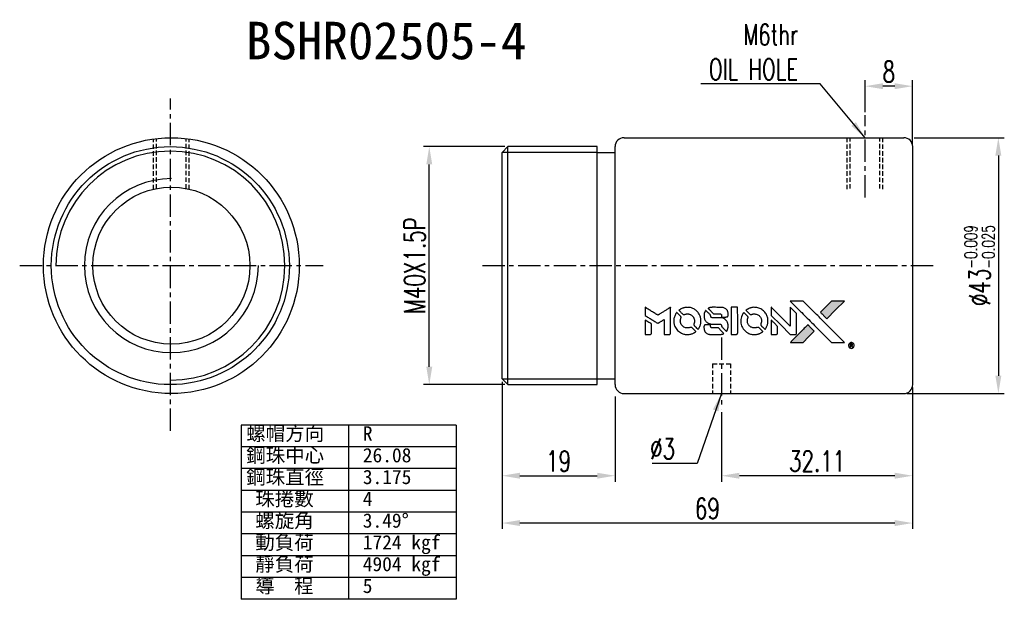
# Model space of a CAD drawing. Extents: x -162 to 205, y -161 to 164.
import ezdxf

# ---------------------------------------------------------------- set-up
doc = ezdxf.new("R2010")
doc.units = 0
doc.header["$LTSCALE"] = 3
doc.header["$MEASUREMENT"] = 0
doc.linetypes.add('CENTER', pattern=[2, 1.25, -0.25, 0.25, -0.25])
doc.linetypes.add('HIDDEN', pattern=[0.375, 0.25, -0.125])
doc.layers.get('0').update_dxf_attribs({"linetype": 'CONTINUOUS'})
for name, color, linetype in [('CEN', 1, 'CENTER'), ('DIM', 4, 'CONTINUOUS'), ('HID', 2, 'HIDDEN')]:
    doc.layers.add(name, color=color, linetype=linetype)
doc.styles.add('CHN', font='SIMPLEX.shx', dxfattribs={"width": 0.7, "bigfont": 'CHINESET.shx'})
doc.styles.add('T', font='kaiu.ttf')
doc.dimstyles.get("Standard").update_dxf_attribs({"dimscale": 0, "dimtxt": 4, "dimasz": 3, "dimexe": 1, "dimexo": 0.5, "dimgap": 1, "dimtad": 1, "dimdsep": 46, "dimtxsty": 'CHN', "dimcen": 0.09, "dimclrd": 256, "dimclre": 256, "dimclrt": 256, "dimadec": 0, "dimazin": 0, "dimtp": 1, "dimtm": 1, "dimtfac": 0.6, "dimtix": 1, "dimtmove": 2, "dimatfit": 3, "dimfxl": 1, "dimtvp": 0.85, "dimtolj": 1, "dimarcsym": 0})

# ---------------------------------------------------------------- blocks, each defined once
blk = doc.blocks.new('*D3')
at = {"layer": 'DIM', "color": 7, "lineweight": -2, "transparency": 16777216}
for p, q in [((121.28, 142.21), (107.56, 142.21)), ((108.56, 105.21), (108.56, 139.21)), ((121.28, 102.21), (107.56, 102.21))]:
    blk.add_line(p, q, dxfattribs=at)
at = {"layer": 'DIM', "color": 7, "transparency": 16777216}
for points in [[(108.06, 139.21), (109.06, 139.21), (108.56, 142.21)], [(108.06, 105.21), (109.06, 105.21), (108.56, 102.21)]]:
    blk.add_solid(points, dxfattribs=at)
at = {"layer": 'DIM', "color": 7, "transparency": 16777216, "insert": (106.11, 122.21), "char_height": 3.5, "attachment_point": 5, "rotation": 90, "style": 'CHN'}
blk.add_mtext('\\A1;M40X1.5P', dxfattribs=at)
blk = doc.blocks.new('*D2')
at = {"layer": 'DIM', "color": 7, "lineweight": -2, "transparency": 16777216}
for p, q in [((190.05, 143.71), (205.18, 143.71)), ((204.18, 140.71), (204.18, 103.71)), ((188.78, 100.71), (205.18, 100.71))]:
    blk.add_line(p, q, dxfattribs=at)
at = {"layer": 'DIM', "color": 7, "transparency": 16777216}
for points in [[(203.68, 140.71), (204.68, 140.71), (204.18, 143.71)], [(203.68, 103.71), (204.68, 103.71), (204.18, 100.71)]]:
    blk.add_solid(points, dxfattribs=at)
at = {"layer": 'DIM', "color": 7, "transparency": 16777216, "insert": (201.03, 122.21), "char_height": 3.5, "attachment_point": 5, "rotation": 90, "style": 'CHN'}
blk.add_mtext('\\A1;%%c43{\\H2.1;\\S-0.009^ -0.025;}', dxfattribs=at)
blk = doc.blocks.new('*D4')
at = {"layer": 'DIM', "color": 7, "lineweight": -2, "transparency": 16777216}
for p, q in [((181.78, 148.03), (181.78, 153.37)), ((186.78, 152.37), (184.78, 152.37)), ((189.78, 142.71), (189.78, 153.37))]:
    blk.add_line(p, q, dxfattribs=at)
at = {"layer": 'DIM', "color": 7, "transparency": 16777216}
for points in [[(184.78, 152.87), (184.78, 151.87), (181.78, 152.37)], [(186.78, 152.87), (186.78, 151.87), (189.78, 152.37)]]:
    blk.add_solid(points, dxfattribs=at)
at = {"layer": 'DIM', "color": 7, "transparency": 16777216, "insert": (185.78, 154.82), "char_height": 3.5, "attachment_point": 5, "style": 'CHN'}
blk.add_mtext('\\A1;8', dxfattribs=at)
blk = doc.blocks.new('*D1')
at = {"layer": 'DIM', "color": 7, "lineweight": -2, "transparency": 16777216}
for p, q in [((120.78, 102.71), (120.78, 77.95)), ((189.78, 100.21), (189.78, 77.95)), ((186.78, 78.95), (123.78, 78.95))]:
    blk.add_line(p, q, dxfattribs=at)
at = {"layer": 'DIM', "color": 7, "transparency": 16777216}
for points in [[(123.78, 79.45), (123.78, 78.45), (120.78, 78.95)], [(186.78, 79.45), (186.78, 78.45), (189.78, 78.95)]]:
    blk.add_solid(points, dxfattribs=at)
at = {"layer": 'DIM', "color": 7, "transparency": 16777216, "insert": (155.28, 81.4), "char_height": 3.5, "attachment_point": 5, "style": 'CHN'}
blk.add_mtext('\\A1;69', dxfattribs=at)
blk = doc.blocks.new('*D0')
at = {"layer": 'DIM', "color": 7, "lineweight": -2, "transparency": 16777216}
for p, q in [((120.78, 102.71), (120.78, 85.9)), ((139.78, 100.21), (139.78, 85.9)), ((123.78, 86.9), (136.78, 86.9))]:
    blk.add_line(p, q, dxfattribs=at)
at = {"layer": 'DIM', "color": 7, "transparency": 16777216}
for points in [[(123.78, 87.4), (123.78, 86.4), (120.78, 86.9)], [(136.78, 87.4), (136.78, 86.4), (139.78, 86.9)]]:
    blk.add_solid(points, dxfattribs=at)
at = {"layer": 'DIM', "color": 7, "transparency": 16777216, "insert": (130.28, 89.35), "char_height": 3.5, "attachment_point": 5, "style": 'CHN'}
blk.add_mtext('\\A1;19', dxfattribs=at)
blk = doc.blocks.new('*D8')
at = {"layer": 'DIM', "color": 7, "lineweight": -2, "transparency": 16777216}
for p, q in [((189.78, 101.71), (189.78, 85.9)), ((157.67, 97.61), (157.67, 85.9)), ((186.78, 86.9), (160.67, 86.9))]:
    blk.add_line(p, q, dxfattribs=at)
at = {"layer": 'DIM', "color": 7, "transparency": 16777216}
for points in [[(160.67, 87.4), (160.67, 86.4), (157.67, 86.9)], [(186.78, 87.4), (186.78, 86.4), (189.78, 86.9)]]:
    blk.add_solid(points, dxfattribs=at)
at = {"layer": 'DIM', "color": 7, "transparency": 16777216, "insert": (173.73, 89.35), "char_height": 3.5, "attachment_point": 5, "style": 'CHN'}
blk.add_mtext('\\A1;32.11', dxfattribs=at)

msp = doc.modelspace()

# ---------------------------------------------------------------- hatches: boundary and pattern name
at = {"linetype": 'Continuous'}
h = msp.add_hatch(color=0, dxfattribs=at)
h.dxf.hatch_style = 1
h.paths.add_polyline_path([(178.32, 116.26), (177.237, 116.26), (176.155, 116.26), (175.222, 115.32, 0.000288), (174.865, 114.96, 0.000479), (174.563, 114.655, 0.000013), (174.291, 114.379, 0.197177), (174.289, 114.375, 0.1112764), (174.29, 114.373, 0.0015954), (174.62, 114.039, 0.0005055), (174.826, 113.833), (175.362, 113.297), (176.841, 114.779)])
h.paths.add_polyline_path([(172.304, 110.243), (173.251, 111.191), (172.714, 111.729, 0.000476), (172.507, 111.935, 0.0015067), (172.173, 112.266, 0.2256647), (172.168, 112.266, 0.0011115), (171.716, 111.815, 0.0003511), (171.436, 111.534, 0.000108), (170.25, 110.344, 0.0006916), (169.651, 109.741, 0.0000771), (169.238, 109.323, 0.1975269), (169.232, 109.308, 0.2961744), (169.236, 109.302, 0.0041949), (169.766, 109.296, 0.0005293), (170.294, 109.296), (171.356, 109.296)])

# ---------------------------------------------------------------- linework, layer by layer
at = {"color": 0}
for points in [[(170.505, 114.958, -0.000056), (171.153, 114.309, -0.000021), (172.061, 113.398, -0.000021), (173.051, 112.406, -0.000025), (173.979, 111.476), (176.153, 109.296), (177.231, 109.298), (178.308, 109.301), (176.855, 110.764, 0.000274), (176.157, 111.467, 0.000123), (175.237, 112.389, 0.000121), (174.266, 113.364, 0.000165), (173.388, 114.243), (171.375, 116.26), (170.29, 116.26), (169.205, 116.26)], [(175.222, 115.32, 0.000288), (174.864, 114.96, 0.000479), (174.563, 114.655, 0.000013), (174.291, 114.379, 0.197177), (174.289, 114.375, 0.197497), (174.291, 114.371, 0.00004), (174.447, 114.214, 0.000836), (174.62, 114.039, 0.000505), (174.826, 113.833), (175.362, 113.297), (176.841, 114.779), (178.32, 116.26), (177.237, 116.26), (176.155, 116.26)], [(144.816, 114.525), (144.816, 113.836), (145.005, 113.72, -0.000297), (145.12, 113.649, -0.000037), (145.373, 113.495, -0.000043), (145.673, 113.311, -0.000036), (145.992, 113.115, 0.000044), (146.305, 112.923, 0.000063), (146.583, 112.753, 0.000035), (146.818, 112.609, 0.0009), (146.883, 112.569), (146.974, 112.514), (147.096, 112.588, 0.001175), (147.165, 112.631, 0.000208), (147.296, 112.712, 0.000225), (147.449, 112.808, 0.000203), (147.607, 112.906, -0.000711), (147.758, 113, -0.001119), (147.888, 113.08, -0.000263), (148.002, 113.15, -0.04589), (148.014, 113.157, -0.519312), (148.026, 113.149, -0.001914), (148.029, 112.964, -0.003124), (148.031, 112.659, -0.000285), (148.032, 111.9), (148.032, 110.637), (148.472, 110.637, 0.001727), (148.788, 110.638, 0.025279), (148.899, 110.645, 0.073886), (148.964, 110.662, 0.07426), (149.021, 110.697, 0.03264), (149.036, 110.711, 0.01784), (149.052, 110.73, 0.017712), (149.067, 110.75, 0.026854), (149.078, 110.769), (149.102, 110.813), (149.104, 113.016), (149.107, 115.219), (149.083, 115.203, -0.004595), (149.066, 115.192, -0.00016), (148.999, 115.15, -0.000298), (148.92, 115.101, -0.000208), (148.83, 115.046, 0.000986), (148.568, 114.882, 0.00025), (148.142, 114.616, 0.000268), (147.689, 114.332, 0.000436), (147.304, 114.09, -0.002932), (147.177, 114.011, -0.004718), (147.068, 113.946, -0.001113), (146.972, 113.89, -0.227179), (146.962, 113.889, -0.045982), (146.951, 113.894, -0.000145), (146.822, 113.973, -0.000825), (146.677, 114.063, -0.000517), (146.507, 114.168, 0.000056), (145.925, 114.53, 0.000289), (145.603, 114.729, 0.000481), (145.363, 114.878, 0.000418), (145.111, 115.033), (144.816, 115.215)], [(150.08, 114.265, 0.064158), (149.797, 113.736, 0.06356), (149.657, 113.151, 0.064004), (149.669, 112.554, 0.066747), (149.832, 111.987, 0.04321), (150.026, 111.633, 0.044737), (150.275, 111.322, 0.044901), (150.576, 111.061, 0.044184), (150.919, 110.856, 0.026293), (151.18, 110.747, 0.033344), (151.432, 110.675, 0.033227), (151.691, 110.637, 0.025815), (151.977, 110.63, 0.023119), (152.249, 110.649, 0.031044), (152.493, 110.694, 0.031337), (152.728, 110.768, 0.024258), (152.973, 110.876, 0.015622), (153.059, 110.922, 0.008495), (153.162, 110.984, 0.008415), (153.259, 111.048, 0.020814), (153.328, 111.099), (153.359, 111.124), (153.031, 111.455, 0.002843), (152.785, 111.701, 0.033917), (152.683, 111.789, 0.087906), (152.607, 111.827, 0.073302), (152.518, 111.841, 0.022047), (152.474, 111.839, 0.026465), (152.433, 111.833, 0.022233), (152.388, 111.822, 0.009985), (152.33, 111.804, -0.039011), (152.118, 111.751, -0.044398), (151.91, 111.734, -0.045096), (151.705, 111.755, -0.04265), (151.503, 111.812, -0.071154), (151.218, 111.969, -0.068827), (150.985, 112.201, -0.068713), (150.823, 112.488, -0.070507), (150.747, 112.806, -0.028605), (150.742, 112.942, -0.031418), (150.753, 113.073, -0.031044), (150.78, 113.204, -0.02668), (150.825, 113.337, 0.038913), (150.849, 113.415, 0.043732), (150.86, 113.494, 0.047754), (150.856, 113.565, 0.075756), (150.838, 113.624, 0.07294), (150.818, 113.654, 0.003456), (150.734, 113.745, 0.005023), (150.624, 113.86, 0.002422), (150.482, 114.005, 0.000819), (150.353, 114.134, 0.001349), (150.243, 114.244, 0.0001), (150.144, 114.341, 0.205335), (150.14, 114.343, 0.219821), (150.137, 114.341, 0.002494), (150.12, 114.32, 0.007089), (150.101, 114.295, 0.004494)], [(151.689, 115.194, 0.024131), (151.493, 115.163, 0.022344), (151.296, 115.114, 0.021883), (151.1, 115.046, 0.020884), (150.908, 114.96, 0.010669), (150.799, 114.903, 0.010389), (150.691, 114.84, 0.010913), (150.595, 114.779, 0.022227), (150.523, 114.726), (150.497, 114.705), (150.843, 114.365, 0.002452), (150.978, 114.233, 0.003628), (151.098, 114.119, 0.001662), (151.201, 114.023, 0.070159), (151.226, 114.006, 0.047671), (151.246, 113.998, 0.018624), (151.274, 113.991, 0.017921), (151.306, 113.986, 0.018804), (151.338, 113.983, 0.018255), (151.381, 113.982, 0.041312), (151.414, 113.986, 0.037164), (151.447, 113.995, 0.012342), (151.495, 114.012, -0.015101), (151.611, 114.055, -0.035998), (151.7, 114.078, -0.033244), (151.795, 114.088, -0.011249), (151.934, 114.091, -0.004059), (152.047, 114.091, -0.019693), (152.112, 114.087, -0.027943), (152.165, 114.079, -0.014411), (152.23, 114.063, -0.033089), (152.384, 114.01, -0.033887), (152.53, 113.938, -0.034021), (152.663, 113.846, -0.033942), (152.783, 113.738, -0.02816), (152.89, 113.613, -0.035032), (152.974, 113.486, -0.035269), (153.039, 113.349, -0.029196), (153.089, 113.195, -0.037862), (153.122, 113.019, -0.043657), (153.125, 112.847, -0.043064), (153.098, 112.676, -0.035184), (153.041, 112.499, 0.033699), (153.014, 112.415, 0.052815), (153.003, 112.34, 0.059167), (153.009, 112.271, 0.058972), (153.03, 112.205, 0.059208), (153.062, 112.154, 0.021125), (153.118, 112.089, 0.008691), (153.223, 111.982, 0.000851), (153.48, 111.729, 0.001873), (153.612, 111.6, 0.013884), (153.677, 111.541, 0.022355), (153.717, 111.51, 0.341453), (153.733, 111.51, 0.073011), (153.766, 111.547, 0.004587), (153.845, 111.668, 0.00748), (153.922, 111.793, 0.016837), (153.976, 111.891, 0.028606), (154.081, 112.129, 0.031352), (154.154, 112.371, 0.031004), (154.197, 112.622, 0.0268), (154.211, 112.889, 0.026698), (154.196, 113.173, 0.03002), (154.151, 113.442, 0.030357), (154.074, 113.701, 0.028554), (153.965, 113.954, 0.062944), (153.652, 114.424, 0.062206), (153.231, 114.803, 0.062448), (152.73, 115.066, 0.064355), (152.186, 115.194, 0.017377), (152.077, 115.201, 0.008369), (151.937, 115.204, 0.008367), (151.797, 115.201, 0.01757)], [(154.96, 114.607, 0.023289), (154.891, 114.498, 0.026845), (154.835, 114.388, 0.026047), (154.79, 114.27, 0.019751), (154.752, 114.137, 0.013249), (154.737, 114.061, 0.025169), (154.729, 113.999, 0.016532), (154.725, 113.923, 0.002937), (154.724, 113.779, 0.003317), (154.725, 113.65, 0.011808), (154.728, 113.568, 0.01777), (154.734, 113.506, 0.021476), (154.744, 113.448, 0.04325), (154.819, 113.206, 0.045753), (154.934, 112.985, 0.04649), (155.086, 112.792, 0.047672), (155.269, 112.632, 0.025315), (155.348, 112.581, 0.015208), (155.446, 112.529, 0.01512), (155.549, 112.482, 0.022488), (155.641, 112.447, 0.027857), (155.785, 112.41, 0.034138), (155.923, 112.392, 0.014286), (156.133, 112.385, 0.00124), (156.668, 112.384, -0.00103), (156.996, 112.383, -0.002552), (157.236, 112.381, -0.001594), (157.419, 112.378, -0.047676), (157.465, 112.372, -0.085307), (157.544, 112.34, -0.097789), (157.605, 112.285, -0.085947), (157.644, 112.204, -0.051339), (157.664, 112.098, 0.014634), (157.668, 112.062, 0.015028), (157.674, 112.027, 0.014927), (157.681, 111.996, 0.059415), (157.688, 111.979, 0.070595), (157.716, 111.94, 0.00028), (158.094, 111.558, 0.000111), (158.482, 111.166, 0.200239), (158.499, 111.159, 0.268906), (158.509, 111.165, 0.001866), (158.563, 111.26, 0.007532), (158.612, 111.351, 0.017818), (158.646, 111.42, 0.013256), (158.677, 111.497, 0.011636), (158.705, 111.579, 0.011528), (158.73, 111.662, 0.012303), (158.75, 111.745, 0.0423), (158.767, 111.875, 0.013657), (158.771, 112.069, 0.013857), (158.764, 112.264, 0.037428), (158.745, 112.402, 0.014927), (158.723, 112.493, 0.0122), (158.693, 112.59, 0.012518), (158.661, 112.68, 0.023062), (158.629, 112.751, 0.065961), (158.455, 113.008, 0.06055), (158.215, 113.22, 0.059676), (157.928, 113.37, 0.060497), (157.615, 113.448, 0.025683), (157.548, 113.453, 0.001528), (157.345, 113.456, 0.002124), (157.089, 113.458, 0.001173), (156.776, 113.459, -0.000809), (156.228, 113.46, -0.017164), (156.066, 113.466, -0.063931), (155.98, 113.483, -0.108429), (155.918, 113.521, -0.052941), (155.883, 113.562, -0.063675), (155.86, 113.608, -0.050562), (155.845, 113.665, -0.020337), (155.837, 113.747, 0.009897), (155.833, 113.796, 0.016482), (155.827, 113.838, 0.019019), (155.82, 113.871, 0.06043), (155.812, 113.892, 0.076267), (155.777, 113.94, 0.00054), (155.419, 114.294, 0.000307), (155.052, 114.655, 0.142594), (155.023, 114.671, 0.232419), (155.015, 114.669, 0.022995), (154.999, 114.654, 0.024627), (154.98, 114.633, 0.015407)], [(155.959, 115.198, 0.018538), (155.89, 115.189, 0.010695), (155.808, 115.174, 0.01068), (155.726, 115.155, 0.017678), (155.659, 115.135, 0.013849), (155.582, 115.107, 0.011814), (155.502, 115.073, 0.004513), (155.428, 115.039, 0.290035), (155.421, 115.028, 0.196418), (155.424, 115.022, 0.000124), (155.555, 114.888, 0.001477), (155.702, 114.739, 0.000898), (155.876, 114.564), (156.332, 114.109), (156.901, 114.106, -0.001471), (157.332, 114.103, -0.028714), (157.465, 114.094, -0.097073), (157.539, 114.069, -0.084199), (157.602, 114.018, -0.042698), (157.633, 113.977, -0.053912), (157.653, 113.934, -0.051004), (157.664, 113.886, -0.032967), (157.668, 113.83, 0.00807), (157.668, 113.8, 0.003023), (157.67, 113.76, 0.002994), (157.672, 113.715, 0.003629), (157.675, 113.674), (157.682, 113.576), (158.118, 113.576, 0.001618), (158.326, 113.577, 0.005206), (158.464, 113.579, 0.00535), (158.561, 113.583, 0.060675), (158.598, 113.589, 0.048484), (158.619, 113.598, 0.02389), (158.644, 113.612, 0.022812), (158.669, 113.631, 0.02462), (158.692, 113.651, 0.061781), (158.736, 113.705, 0.080179), (158.761, 113.765, 0.048561), (158.772, 113.85, 0.010021), (158.775, 114.001, 0.016602), (158.768, 114.205, 0.031409), (158.747, 114.367, 0.036474), (158.709, 114.508, 0.03439), (158.65, 114.646, 0.065928), (158.5, 114.862, 0.069066), (158.3, 115.027, 0.065697), (158.055, 115.139, 0.051559), (157.767, 115.194, 0.020904), (157.613, 115.201, 0.000451), (156.86, 115.203, 0.000419), (156.102, 115.204, 0.022759)], [(159.3, 112.924), (159.302, 110.643), (159.75, 110.643), (160.197, 110.643), (160.25, 110.67, 0.071429), (160.295, 110.701, 0.054799), (160.333, 110.747, 0.053585), (160.362, 110.8, 0.060698), (160.376, 110.857, 0.033975), (160.383, 110.951, 0.000112), (160.383, 112.111, 0.000726), (160.381, 113.246, 0.001084), (160.376, 114.239), (160.369, 115.205), (159.833, 115.205), (159.297, 115.205)], [(161.338, 114.262, 0.018008), (161.274, 114.163, 0.009842), (161.201, 114.038, 0.009807), (161.133, 113.908, 0.015716), (161.081, 113.794, 0.048467), (160.952, 113.386, 0.045841), (160.901, 112.953, 0.046006), (160.931, 112.52, 0.049638), (161.039, 112.11, 0.064819), (161.321, 111.578, 0.06695), (161.727, 111.142, 0.066691), (162.236, 110.827, 0.063505), (162.818, 110.652, 0.03135), (162.966, 110.636, 0.010439), (163.186, 110.631, 0.010391), (163.404, 110.636, 0.032408), (163.551, 110.652, 0.015696), (163.723, 110.687, 0.018095), (163.885, 110.732, 0.018551), (164.039, 110.787, 0.018352), (164.19, 110.854, 0.015568), (164.289, 110.906, 0.009832), (164.402, 110.973, 0.009795), (164.507, 111.042, 0.023727), (164.582, 111.097), (164.611, 111.122), (164.283, 111.455, 0.001528), (164.097, 111.642, 0.010022), (164.002, 111.734, 0.019586), (163.94, 111.787, 0.061865), (163.894, 111.815, 0.055054), (163.824, 111.837, 0.061607), (163.753, 111.843, 0.048725), (163.67, 111.831, 0.020221), (163.562, 111.8, -0.017722), (163.445, 111.766, -0.02685), (163.341, 111.745, -0.02759), (163.238, 111.736, -0.020233), (163.123, 111.737, -0.04793), (162.904, 111.769, -0.048386), (162.695, 111.842, -0.047866), (162.502, 111.955, -0.044964), (162.33, 112.104, -0.04333), (162.186, 112.283, -0.050921), (162.083, 112.475, -0.051473), (162.022, 112.682, -0.0459), (162.002, 112.905, -0.019014), (162.006, 113.013, -0.024114), (162.018, 113.112, -0.025081), (162.039, 113.206, -0.023892), (162.07, 113.299, 0.008624), (162.097, 113.373, 0.026486), (162.112, 113.423, 0.035074), (162.119, 113.467, 0.02756), (162.12, 113.515, 0.087163), (162.105, 113.592, 0.073291), (162.064, 113.664, 0.028074), (161.974, 113.766, 0.002594), (161.736, 114.007), (161.397, 114.346)], [(162.939, 115.193, 0.023681), (162.75, 115.164, 0.022402), (162.56, 115.117, 0.021929), (162.372, 115.052, 0.020503), (162.186, 114.97, 0.013745), (162.08, 114.914, 0.009767), (161.964, 114.846, 0.009658), (161.859, 114.778, 0.027804), (161.789, 114.726), (161.763, 114.704), (162.098, 114.369, 0.002053), (162.26, 114.208, 0.006738), (162.369, 114.103, 0.007826), (162.446, 114.034, 0.063909), (162.486, 114.007, 0.061532), (162.546, 113.986, 0.068674), (162.607, 113.981, 0.052072), (162.679, 113.993, 0.019648), (162.778, 114.024, -0.018366), (162.899, 114.062, -0.0288), (163.005, 114.085, -0.029061), (163.113, 114.095, -0.019155), (163.237, 114.095, -0.053809), (163.505, 114.055, -0.058833), (163.75, 113.96, -0.058566), (163.967, 113.81, -0.052525), (164.152, 113.608, -0.044733), (164.257, 113.437, -0.040573), (164.333, 113.244, -0.041123), (164.377, 113.045, -0.04951), (164.383, 112.853, -0.017369), (164.374, 112.763, -0.024255), (164.359, 112.684, -0.023787), (164.337, 112.605, -0.015798), (164.304, 112.517, 0.010631), (164.282, 112.461, 0.033653), (164.271, 112.423, 0.037806), (164.266, 112.386, 0.016307), (164.265, 112.336, 0.068179), (164.278, 112.239, 0.095747), (164.317, 112.161, 0.033418), (164.409, 112.058, 0.002133), (164.698, 111.774, 0.001452), (164.862, 111.616, 0.012393), (164.937, 111.547, 0.020479), (164.982, 111.511, 0.344362), (165, 111.511, 0.074287), (165.036, 111.551, 0.005454), (165.115, 111.674, 0.008391), (165.193, 111.804, 0.017097), (165.249, 111.909, 0.027375), (165.342, 112.126, 0.02835), (165.409, 112.349, 0.027723), (165.451, 112.582, 0.023913), (165.47, 112.831, 0.027047), (165.462, 113.129, 0.031685), (165.422, 113.41, 0.032425), (165.348, 113.677, 0.031013), (165.238, 113.936, 0.037914), (165.056, 114.244, 0.040153), (164.832, 114.513, 0.039834), (164.567, 114.746, 0.036173), (164.259, 114.942, 0.040752), (163.957, 115.074, 0.035885), (163.625, 115.162, 0.035491), (163.28, 115.203, 0.037615)], [(166.005, 114.535), (166.005, 113.842), (167.611, 112.24), (169.216, 110.638), (169.663, 110.64, 0.0008), (169.95, 110.642, 0.010795), (170.056, 110.645, 0.030495), (170.113, 110.652, 0.080372), (170.153, 110.666, 0.03816), (170.191, 110.69, 0.041799), (170.224, 110.72, 0.042486), (170.251, 110.754, 0.042078), (170.272, 110.792, 0.099276), (170.284, 110.846, 0.003302), (170.287, 111.069, 0.002586), (170.289, 111.459, 0.000204), (170.287, 112.495), (170.284, 114.157), (169.75, 114.689), (169.216, 115.221), (169.21, 113.625), (169.205, 112.029), (167.634, 113.608, 0.000253), (167.03, 114.214, 0.000412), (166.517, 114.729, 0.000041), (166.057, 115.189, 0.041338), (166.035, 115.207), (166.005, 115.228)], [(144.816, 111.851), (144.816, 110.637), (145.258, 110.637, 0.000842), (145.539, 110.638, 0.010591), (145.646, 110.64, 0.028995), (145.705, 110.647, 0.069543), (145.747, 110.66, 0.051063), (145.787, 110.683, 0.039932), (145.824, 110.716, 0.039414), (145.856, 110.755, 0.045845), (145.879, 110.796, 0.094811), (145.89, 110.839, 0.007124), (145.894, 110.957, 0.004713), (145.896, 111.161, 0.000534), (145.896, 111.622), (145.895, 112.409), (145.784, 112.478, 0.000828), (145.46, 112.678, 0.000879), (145.141, 112.873, 0.000048), (144.83, 113.063, 0.137596), (144.821, 113.065, 0.413028), (144.819, 113.063, 0.000016), (144.817, 112.709, 0.000623), (144.816, 112.317, 0.000374)], [(166.005, 111.846), (166.005, 110.637), (166.456, 110.64), (166.907, 110.643), (166.959, 110.675, 0.03146), (166.983, 110.692, 0.026444), (167.006, 110.712, 0.026444), (167.026, 110.735, 0.031457), (167.043, 110.759), (167.075, 110.811), (167.078, 111.41), (167.081, 112.008), (166.552, 112.531, 0.000745), (166.348, 112.732, 0.001228), (166.175, 112.901, 0.000087), (166.02, 113.052, 0.195134), (166.014, 113.054, 0.412117), (166.01, 113.051, 0.000048), (166.008, 112.699, 0.00109), (166.006, 112.309, 0.000653)], [(154.899, 112.246, 0.065483), (154.847, 112.22, 0.053271), (154.799, 112.179, 0.052018), (154.76, 112.129, 0.0556), (154.733, 112.072, 0.036839), (154.723, 112.035, 0.026922), (154.717, 111.993, 0.016905), (154.714, 111.935, 0.004317), (154.714, 111.841, 0.016369), (154.721, 111.644, 0.029936), (154.742, 111.484, 0.03418), (154.779, 111.344, 0.031327), (154.836, 111.206, 0.046935), (154.938, 111.036, 0.054053), (155.067, 110.898, 0.053701), (155.223, 110.789, 0.045364), (155.407, 110.709, 0.032479), (155.57, 110.666, 0.03386), (155.735, 110.646, 0.013578), (155.995, 110.639, 0.001155), (156.662, 110.64, 0.000413), (157.235, 110.643, 0.005008), (157.455, 110.647, 0.013199), (157.58, 110.653, 0.033956), (157.669, 110.667, 0.013909), (157.761, 110.689, 0.010864), (157.86, 110.719, 0.010938), (157.951, 110.751, 0.028702), (158.013, 110.778), (158.061, 110.802), (157.601, 111.269), (157.141, 111.735), (156.603, 111.735, -0.001504), (156.373, 111.735, -0.00328), (156.197, 111.737, -0.001901), (156.059, 111.74, -0.061333), (156.026, 111.745, -0.063621), (155.979, 111.765, -0.048633), (155.934, 111.797, -0.046769), (155.895, 111.839, -0.047961), (155.864, 111.887, -0.02678), (155.846, 111.928, -0.050957), (155.836, 111.963, -0.029398), (155.831, 112.01, -0.00401), (155.828, 112.108), (155.823, 112.267), (155.391, 112.266, 0.001061), (155.132, 112.265, 0.009147), (155.017, 112.263, 0.020721), (154.948, 112.257, 0.051619)], [(171.436, 111.534, 0.000108), (170.25, 110.344, 0.000692), (169.651, 109.741, 0.000077), (169.238, 109.323, 0.197527), (169.232, 109.308, 0.410182), (169.239, 109.301, 0.000493), (169.46, 109.298, 0.002424), (169.766, 109.296, 0.000529), (170.294, 109.296), (171.356, 109.296), (172.304, 110.243), (173.251, 111.191), (172.714, 111.729, 0.000476), (172.507, 111.935, 0.000789), (172.332, 112.109, 0.000035), (172.174, 112.265, 0.19758), (172.17, 112.267, 0.198396), (172.167, 112.265, 0.000019), (171.952, 112.051, 0.000582), (171.716, 111.815, 0.000351)], [(179.35, 109.258, 0.082374), (179.211, 109.195, 0.083404), (179.1, 109.09, 0.082663), (179.03, 108.954, 0.07897), (179.005, 108.801, 0.084941), (179.034, 108.629, 0.08953), (179.119, 108.48, 0.090743), (179.249, 108.371, 0.090193), (179.409, 108.316, 0.10067), (179.591, 108.324, 0.099454), (179.756, 108.403, 0.097736), (179.88, 108.541, 0.09365), (179.944, 108.717, 0.07584), (179.946, 108.853, 0.068415), (179.908, 108.988, 0.068328), (179.835, 109.108, 0.075277), (179.734, 109.199, 0.059367), (179.648, 109.242, 0.048986), (179.55, 109.267, 0.048519), (179.447, 109.273, 0.055347)], [(179.283, 108.79), (179.283, 108.518), (179.315, 108.518), (179.347, 108.518), (179.35, 108.633), (179.353, 108.747), (179.419, 108.751), (179.485, 108.754), (179.532, 108.681, -0.003356), (179.551, 108.65, -0.002757), (179.572, 108.617, -0.002784), (179.59, 108.586, -0.007382), (179.603, 108.564, 0.019487), (179.619, 108.538, 0.098302), (179.631, 108.526, 0.116932), (179.645, 108.52, 0.032798), (179.67, 108.518), (179.711, 108.518), (179.682, 108.569, 0.005748), (179.667, 108.593, 0.002522), (179.648, 108.625, 0.002495), (179.627, 108.659, 0.00334), (179.607, 108.689), (179.561, 108.758), (179.599, 108.777, 0.066516), (179.635, 108.802, 0.085926), (179.659, 108.834, 0.082934), (179.672, 108.874, 0.05747), (179.674, 108.92, 0.023576), (179.671, 108.948, 0.043538), (179.665, 108.97, 0.050891), (179.657, 108.988, 0.049897), (179.645, 109.004, 0.067884), (179.609, 109.034, 0.077412), (179.569, 109.051, 0.049266), (179.512, 109.059, 0.012208), (179.417, 109.061), (179.283, 109.061)], [(179.575, 108.976, -0.120545), (179.595, 108.95, -0.09136), (179.603, 108.915, -0.087576), (179.599, 108.879, -0.098026), (179.582, 108.847, -0.079907), (179.567, 108.833, -0.087697), (179.548, 108.825, -0.041371), (179.518, 108.821, -0.005557), (179.455, 108.818), (179.347, 108.815), (179.347, 108.906), (179.347, 108.998), (179.447, 108.998, -0.007471), (179.502, 108.997, -0.035301), (179.534, 108.994, -0.060486), (179.556, 108.987, -0.063546)]]:
    msp.add_lwpolyline(points, format="xyb", close=True, dxfattribs=at)
at = {"layer": 'CEN', "color": 0}
for p, q in [((65.048, 94.435), (65.048, 150.319)), ((181.783, 133.652), (181.783, 147.525)), ((39.733, 122.211), (90.709, 122.211)), ((117.477, 122.211), (193.943, 122.211)), ((157.668, 110.111), (157.668, 98.109))]:
    msp.add_line(p, q, dxfattribs=at)
at = {"layer": 'DIM', "color": 0}
for p, q in [((141.283, 143.711), (188.283, 143.711)), ((121.783, 142.211), (120.783, 141.211)), ((120.783, 103.211), (120.783, 141.211)), ((136.783, 141.211), (120.783, 141.211)), ((121.783, 102.211), (121.783, 142.211)), ((136.783, 142.211), (121.783, 142.211)), ((136.783, 102.211), (136.783, 142.211)), ((136.783, 141.211), (139.783, 141.211)), ((139.783, 102.211), (139.783, 142.211)), ((189.783, 102.211), (189.783, 142.211)), ((120.783, 103.211), (136.783, 103.211)), ((120.783, 103.211), (121.783, 102.211)), ((136.783, 103.211), (139.783, 103.211)), ((121.783, 102.211), (136.783, 102.211)), ((141.283, 100.711), (188.283, 100.711)), ((113.068, 95.411), (76.95, 95.411)), ((76.95, 95.411), (76.95, 66.13)), ((95.009, 95.411), (95.009, 66.13)), ((113.068, 95.411), (113.068, 66.13)), ((113.068, 91.751), (76.95, 91.751)), ((113.068, 88.091), (76.95, 88.091)), ((113.068, 84.431), (76.95, 84.431)), ((113.068, 80.771), (76.95, 80.771)), ((113.068, 77.11), (76.95, 77.11)), ((113.068, 73.45), (76.95, 73.45)), ((113.068, 69.79), (76.95, 69.79)), ((113.068, 66.13), (76.95, 66.13))]:
    msp.add_line(p, q, dxfattribs=at)
for centre, radius in [((65.221, 122.211), 21.5), ((65.048, 122.211), 20), ((65.221, 122.211), 13.2)]:
    msp.add_circle(centre, radius, dxfattribs=at)
for centre, radius, start, end in [((141.283, 142.211), 1.5, 90, 180), ((188.283, 142.211), 1.5, 0, 90), ((65.048, 122.211), 19.25, 270, 180), ((65.221, 122.211), 14.625, 90, 0), ((141.283, 102.211), 1.5, 180, 270), ((188.283, 102.211), 1.5, 270, 0)]:
    msp.add_arc(centre, radius, start, end, dxfattribs=at)
at = {"layer": 'HID', "color": 0}
for p, q in [((62.221, 135.065), (62.221, 143.5)), ((62.721, 135.172), (62.721, 143.565)), ((67.721, 135.172), (67.721, 143.565)), ((68.221, 135.065), (68.221, 143.5)), ((178.783, 135.065), (178.783, 143.5)), ((179.283, 135.172), (179.283, 143.565)), ((184.283, 135.172), (184.283, 143.565)), ((184.783, 135.065), (184.783, 143.5)), ((156.168, 105.711), (156.168, 100.711)), ((156.168, 105.711), (159.168, 105.711)), ((159.168, 105.711), (159.168, 100.711))]:
    msp.add_line(p, q, dxfattribs=at)

# ---------------------------------------------------------------- texts
at = {"layer": 'DIM', "color": 0, "style": 'T'}
for s, p in [('螺帽方向', (77.798, 92.813)), ('R', (97.39, 92.813)), ('鋼珠中心', (77.798, 89.153)), ('26.08', (97.39, 89.153)), ('鋼珠直徑', (77.798, 85.493)), ('3.175', (97.39, 85.493)), ('珠捲數', (79.322, 81.832)), ('4', (97.381, 81.832)), ('螺旋角', (79.322, 78.172)), ('3.49%%D', (97.381, 78.172)), ('動負荷', (79.322, 74.512)), ('1724 kgf', (97.381, 74.512)), ('靜負荷', (79.322, 70.852)), ('4904 kgf', (97.381, 70.852)), ('導  程', (79.322, 67.192)), ('5', (97.381, 67.192))]:
    msp.add_text(s, height=2.4, dxfattribs=at).set_placement(p)
at = {"layer": 'DIM', "color": 0, "insert": (77.743, 163.193), "char_height": 6.3, "width": 47.43359, "attachment_point": 1}
msp.add_mtext('{\\fDFKai-SB|b0|i0|c0|p65;BSHR02505-4}', dxfattribs=at)
at = {"layer": 'DIM', "color": 0, "char_height": 3.5, "attachment_point": 6, "style": 'CHN'}
for s, insert in [('M6thr\\POIL HOLE', (170.543, 158.127)), ('%%C3', (149.859, 91.434))]:
    msp.add_mtext(s, dxfattribs=dict(at, insert=insert))

# ---------------------------------------------------------------- dimensions: what is measured, and where the dimension line sits
at = {"layer": 'DIM', "color": 0}
for base, p1, p2, picture, middle in [((181.783, 152.368), (189.783, 142.211), (181.783, 147.525), '*D4', (185.783, 154.818)), ((120.783, 78.947), (189.783, 100.711), (120.783, 103.211), '*D1', (155.283, 81.397)), ((139.783, 86.901), (120.783, 103.211), (139.783, 100.711), '*D0', (130.283, 89.351)), ((157.6684, 86.9014), (189.7827, 102.2108), (157.6684, 98.1093), '*D8', (173.7255, 89.3514))]:
    dim = msp.add_linear_dim(base=base, p1=p1, p2=p2, dimstyle='STANDARD', override={"dimscale": 1, "dimtxt": 3.5, "dimgap": 0.7, "dimclrd": 7, "dimclre": 7, "dimclrt": 7, "dimtmove": 0}, dxfattribs=at)
    dim.commit()
    dim.dimension.update_dxf_attribs({"geometry": picture, "text_midpoint": middle})
for base, p1, p2, text, override, picture, middle in [((204.181, 100.711), (189.552, 143.711), (188.283, 100.711), '%%c<>', {"dimscale": 1, "dimtxt": 3.5, "dimgap": 0.7, "dimclrd": 7, "dimclre": 7, "dimclrt": 7, "dimtol": 1, "dimlim": 0, "dimtp": -0.009, "dimtm": 0.025, "dimtdec": 3, "dimtmove": 0}, '*D2', (201.031, 122.211)), ((108.561, 142.211), (121.783, 102.211), (121.783, 142.211), 'M<>X1.5P', {"dimscale": 1, "dimtxt": 3.5, "dimgap": 0.7, "dimclrd": 7, "dimclre": 7, "dimclrt": 7, "dimtmove": 0}, '*D3', (106.111, 122.211))]:
    dim = msp.add_linear_dim(base=base, p1=p1, p2=p2, angle=270, text=text, dimstyle='STANDARD', override=override, dxfattribs=at)
    dim.commit()
    dim.dimension.update_dxf_attribs({"geometry": picture, "text_midpoint": middle})

# ---------------------------------------------------------------- leaders
at = {"layer": 'DIM', "color": 0, "annotation_type": 0, "has_hookline": 1, "hookline_direction": 1}
for points, text_width in [([(181.783, 143.711), (174.243, 152.76), (171.243, 152.76)], 16.333), ([(157.668, 100.711), (153.559, 88.984), (150.559, 88.984)], 3.85)]:
    msp.add_leader(points, dimstyle='STANDARD', override={"dimscale": 1, "dimtxt": 3.5, "dimgap": 0.7, "dimclrd": 7, "dimclre": 7, "dimclrt": 7, "dimtmove": 0}, dxfattribs=dict(at, text_width=text_width))

doc.saveas('drawing.dxf')
